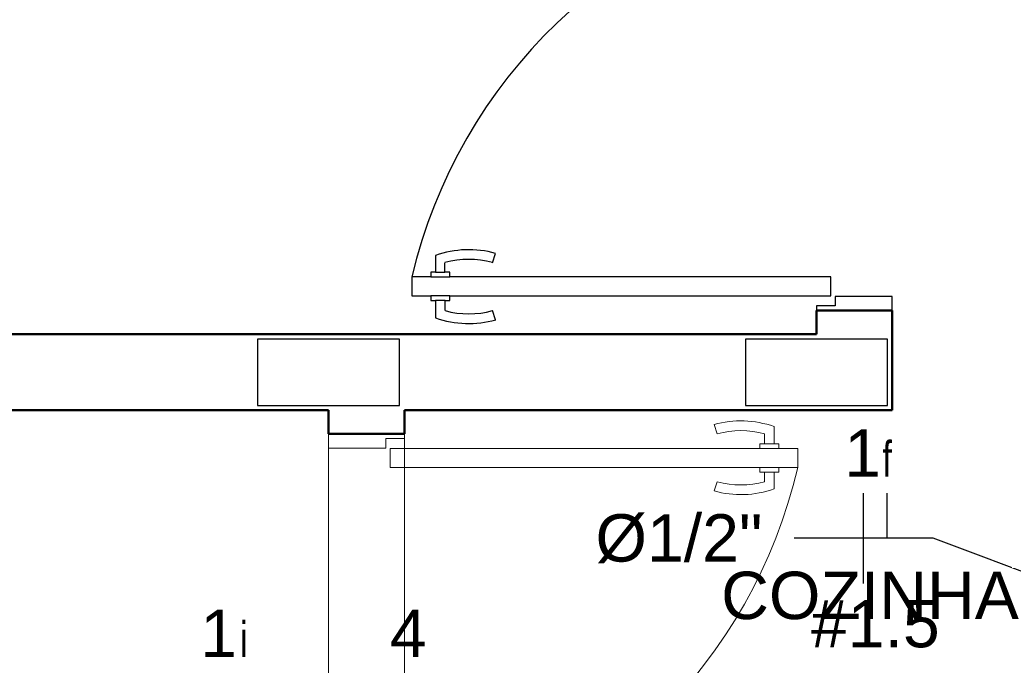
# Model space of a CAD drawing. Extents: x -98 to 248, y -55 to 13.
# Tile 13 of 117: x -7.15 to -5.07, y -30.95 to -29.59. Entities that reach past the tile are written whole.
import ezdxf
from ezdxf.enums import TextEntityAlignment as Align

# ---------------------------------------------------------------- set-up
doc = ezdxf.new("R2010")
doc.units = 0
doc.header["$LTSCALE"] = 0.01
doc.layers.add('A-DOOR', color=7, linetype='Continuous', lineweight=5)
for name, color, linetype in [('ALVENARIA', 253, 'Continuous'), ('INDICACAO_BIT_FIACAO', 7, 'Continuous'), ('INDICACAO_CIRCUITO_FIA', 7, 'Continuous'), ('INDICACAO_DIAM_TUBULACAO', 7, 'Continuous'), ('INDICACAO_INTERRUPTOR_FIA', 7, 'Continuous'), ('LINHA_DE_CHAMADA', 1, 'Continuous')]:
    doc.layers.add(name, color=color, linetype=linetype)
doc.styles.add('Arial', font='arial.ttf', dxfattribs={"height": 0.1})

# ---------------------------------------------------------------- blocks, each defined once
blk = doc.blocks.new('PORTA DE ABRIR VENEZIANA_ 100_ AÇO GALVANIZADO COM PINTURA BRANCA E FECHADURA TIPO ALAVANCA - Porta Veneziana Branca 85x210-2418156-PTS_ ELETRICOS')
at = {"layer": 'A-DOOR', "color": 9, "true_color": 0xc0c0c0}
for p, q in [((-0.45, -0.08), (-0.45, 0.08)), ((-0.45, 0.08), (0.45, 0.08)), ((0.45, 0.08), (0.45, -0.08)), ((-0.45, -0.08), (0.45, -0.08))]:
    blk.add_line(p, q, dxfattribs=at)
at = {"layer": 'A-DOOR', "color": 9, "lineweight": 15, "true_color": 0xc0c0c0}
for p, q in [((-0.42, 0.08), (-0.42, -0.035)), ((0.42, 0.08), (0.42, -0.0407)), ((0.45, 0.08), (0.42, 0.08)), ((0.45, -0.08), (0.45, 0.08)), ((-0.44, -0.035), (-0.44, -0.08)), ((-0.42, -0.035), (-0.44, -0.035)), ((0.42, -0.0407), (0.44, -0.0407)), ((0.44, -0.0407), (0.44, -0.08)), ((0.3789, -0.0497), (0.3789, -0.9104)), ((0.4189, -0.0497), (0.3789, -0.0497)), ((0.4189, -0.9104), (0.4189, -0.0497)), ((0.44, -0.08), (0.45, -0.08)), ((0.3489, -0.7405), (0.3294, -0.7337)), ((0.45, -0.7405), (0.4695, -0.7337)), ((0.3689, -0.8305), (0.3789, -0.8305)), ((0.3689, -0.8705), (0.3689, -0.8305)), ((0.4289, -0.8304), (0.4189, -0.8304)), ((0.4289, -0.8704), (0.4289, -0.8304)), ((0.3689, -0.8405), (0.3489, -0.8405)), ((0.4289, -0.8404), (0.45, -0.8404)), ((0.3689, -0.8605), (0.3336, -0.8605)), ((0.3789, -0.8705), (0.3689, -0.8705)), ((0.4189, -0.8704), (0.4189, -0.9104)), ((0.4189, -0.8704), (0.4289, -0.8704)), ((0.4289, -0.8604), (0.4653, -0.8604)), ((0.3789, -0.9104), (0.4189, -0.9104)), ((0.4189, -0.9104), (0.3989, -0.9104))]:
    blk.add_line(p, q, dxfattribs=at)
at = {"layer": 'A-DOOR', "color": 9, "true_color": 0xc0c0c0}
blk.add_arc((0.629, 0.1553), 1.0946, 192.4129, 256.7914, dxfattribs=at)
at = {"layer": 'A-DOOR', "color": 9, "lineweight": 15, "true_color": 0xc0c0c0}
for centre, radius, start, end in [((0.5319, -0.7905), 0.2103, 164.3286, 199.4386), ((0.5319, -0.7905), 0.1898, 164.7222, 195.2778), ((0.267, -0.7904), 0.1897, 344.7458, 15.2542), ((0.267, -0.7904), 0.2103, 340.5821, 15.6453)]:
    blk.add_arc(centre, radius, start, end, dxfattribs=at)
blk = doc.blocks.new('BASE 1')
at = {"layer": 'ALVENARIA'}
for p, q in [((8.0657, -6.9136), (8.0657, -6.9489)), ((8.1857, -6.9289), (8.1925, -6.9094)), ((8.0857, -6.9489), (8.0857, -6.9289)), ((8.0557, -6.9589), (8.0159, -6.9589)), ((8.0159, -6.9589), (8.0159, -6.9989)), ((8.0657, -6.9489), (8.0557, -6.9489)), ((8.0557, -6.9489), (8.0557, -6.9589)), ((8.0557, -6.9589), (8.0957, -6.9589)), ((8.0657, -6.9489), (8.0857, -6.9489)), ((8.0957, -6.9489), (8.0857, -6.9489)), ((8.0957, -6.9589), (8.0957, -6.9489)), ((8.9003, -6.9589), (8.0957, -6.9589)), ((8.9003, -6.9989), (8.9003, -6.9589)), ((8.0159, -6.9989), (8.0559, -6.9989)), ((8.0959, -6.9989), (8.0559, -6.9989)), ((8.0559, -6.9989), (8.0559, -7.0089)), ((8.0959, -6.9989), (8.9003, -6.9989)), ((8.0959, -7.0089), (8.0959, -6.9989)), ((9.03, -7), (8.9093, -7)), ((8.9093, -7), (8.9093, -7.02)), ((9.03, -7.03), (9.03, -7)), ((8.0559, -7.0089), (8.0659, -7.0089)), ((8.0859, -7.0089), (8.0659, -7.0089)), ((8.0659, -7.0089), (8.0659, -7.0453)), ((8.0859, -7.0089), (8.0959, -7.0089)), ((8.0859, -7.03), (8.0859, -7.0089)), ((8.87, -7.02), (8.87, -7.03)), ((8.9093, -7.02), (8.87, -7.02)), ((8.1927, -7.0495), (8.1859, -7.03)), ((8.87, -7.03), (9.03, -7.03))]:
    blk.add_line(p, q, dxfattribs=at)
at = {"layer": 'ALVENARIA', "lineweight": 50}
for p, q in [((8.87, -7.03), (8.87, -7.08)), ((8.87, -7.03), (9.03, -7.03)), ((9.03, -7.24), (9.03, -7.03)), ((6.4699, -7.08), (7.2299, -7.08)), ((8.87, -7.08), (7.0699, -7.08)), ((5.84, -7.24), (7.84, -7.24)), ((7.84, -7.24), (7.84, -7.29)), ((8, -7.29), (8, -7.24)), ((8, -7.24), (9.03, -7.24)), ((7.84, -7.29), (8, -7.29))]:
    blk.add_line(p, q, dxfattribs=at)
at = {"layer": 'ALVENARIA', "lineweight": 25}
for p, q in [((7.9899, -7.09), (7.6899, -7.09)), ((7.6899, -7.09), (7.6899, -7.23)), ((7.9899, -7.23), (7.9899, -7.09)), ((9.0199, -7.09), (8.7199, -7.09)), ((8.7199, -7.09), (8.7199, -7.23)), ((9.0199, -7.23), (9.0199, -7.09)), ((7.6899, -7.23), (7.9899, -7.23)), ((8.7199, -7.23), (9.0199, -7.23))]:
    blk.add_line(p, q, dxfattribs=at)
at = {"layer": 'ALVENARIA'}
for centre, radius, start, end in [((9.0753, -7.209), 1.0885, 100.8706, 166.7166), ((8.1357, -7.1119), 0.2103, 74.3286, 109.4386), ((8.1357, -7.1119), 0.1898, 74.7222, 105.2778), ((8.1359, -6.847), 0.2103, 250.5614, 285.6714), ((8.1359, -6.847), 0.1898, 254.7222, 285.2778)]:
    blk.add_arc(centre, radius, start, end, dxfattribs=at)
at = {"layer": 'ALVENARIA', "rotation": 89.99999999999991}
blk.add_blockref('PORTA DE ABRIR VENEZIANA_ 100_ AÇO GALVANIZADO COM PINTURA BRANCA E FECHADURA TIPO ALAVANCA - Porta Veneziana Branca 85x210-2418156-PTS_ ELETRICOS', (7.92, -7.74), dxfattribs=at)
at = {"layer": 'ALVENARIA', "insert": (8.6687, -7.581), "char_height": 0.1, "width": 0.773628, "attachment_point": 1, "style": 'Arial'}
blk.add_mtext('COZINHA', dxfattribs=at)
blk = doc.blocks.new('*U203', base_point=(576.8177, 148.7459))
blk.add_line((576.8177, 148.5559), (576.8177, 148.9359))
blk = doc.blocks.new('*U212', base_point=(665.5495, 144.1988))
blk.add_line((665.5495, 144.1988), (665.5495, 144.3888))

msp = doc.modelspace()

# ---------------------------------------------------------------- linework, layer by layer
at = {"layer": 'LINHA_DE_CHAMADA'}
msp.add_lwpolyline([(-4.9708, -30.7757), (-5.2218, -30.6816), (-5.5148, -30.6816)], dxfattribs=at)

# ---------------------------------------------------------------- block references
msp.add_blockref('BASE 1', (-14.338, -23.171))
at = {"xscale": 0.5, "yscale": 0.5, "zscale": 0.5}
for name, p in [('*U203', (-5.3688, -30.6816)), ('*U212', (-5.3188, -30.6816))]:
    msp.add_blockref(name, p, dxfattribs=at)

# ---------------------------------------------------------------- texts
at = {"layer": 'INDICACAO_BIT_FIACAO', "style": 'Arial'}
msp.add_text('#1.5', height=0.1, dxfattribs=at).set_placement((-5.3438, -30.8116), align=Align.TOP_CENTER)
at = {"layer": 'INDICACAO_CIRCUITO_FIA', "style": 'Arial'}
for s, p in [('1', (-5.3707, -30.5516)), ('1', (-6.7301, -30.9321)), ('4', (-6.3296, -30.9321))]:
    msp.add_text(s, height=0.1, dxfattribs=at).set_placement(p, align=Align.CENTER)
at = {"layer": 'INDICACAO_DIAM_TUBULACAO', "style": 'Arial'}
msp.add_text('%%C1/2"', height=0.1, dxfattribs=at).set_placement((-5.9345, -30.7307))
at = {"layer": 'INDICACAO_INTERRUPTOR_FIA', "style": 'Arial', "width": 0.7}
for s, p in [('f', (-5.3188, -30.5516)), ('i', (-6.677, -30.9321))]:
    msp.add_text(s, height=0.075, dxfattribs=at).set_placement(p, align=Align.CENTER)

doc.saveas('drawing.dxf')
